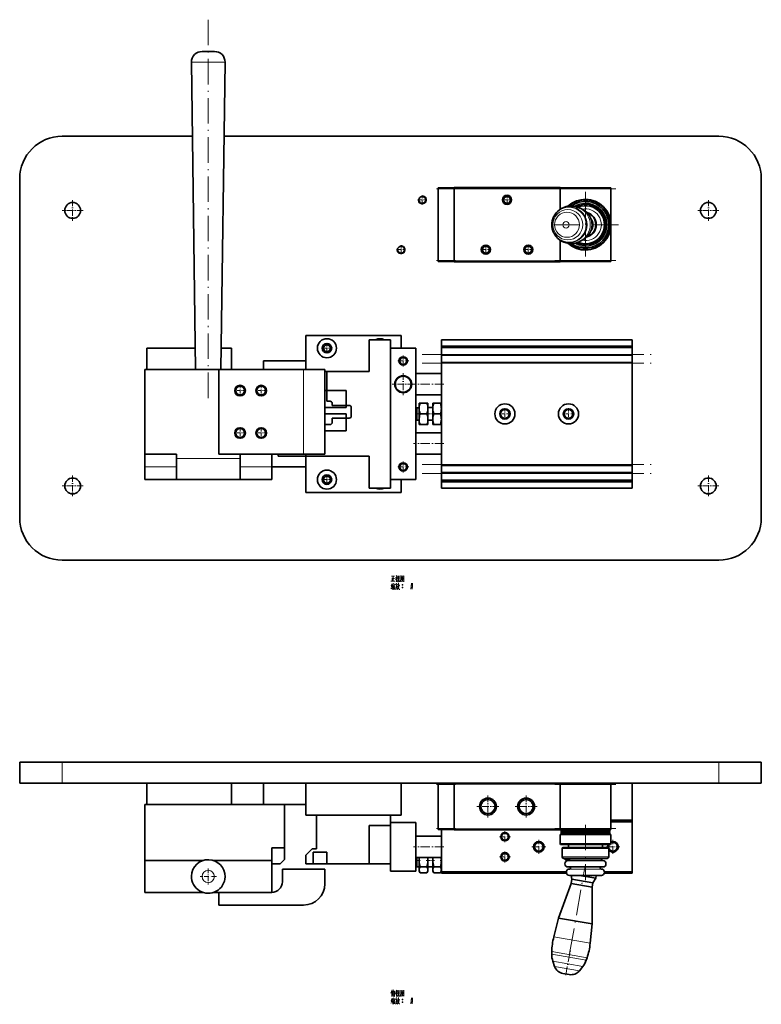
# Model space of a CAD drawing. Extents: x -161 to 1343, y -181 to 611.
# Tile 2 of 8: x 35 to 385, y -181 to 284. Entities that reach past the tile are written whole.
import ezdxf

# ---------------------------------------------------------------- set-up
doc = ezdxf.new("R2010")
doc.units = 0
doc.linetypes.add('DASHDOT', pattern=[18.5, 12, -3, 0.5, -3])

msp = doc.modelspace()

# ---------------------------------------------------------------- linework, layer by layer
at = {"color": 7, "linetype": 'DASHDOT', "lineweight": 13}
for p, q in [((124, 283.5), (124, 103.5)), ((235, 203.75), (295, 203.75)), ((287.6, 203.65), (316.4, 203.65)), ((302, 202.35), (302, 171.15)), ((317.6, 186.75), (286.4, 186.75)), ((235, 169.75), (295, 169.75)), ((287.6, 169.85), (316.4, 169.85)), ((225, 125.6), (333, 125.6)), ((225, 121.4), (333, 121.4)), ((225, 73.6), (333, 73.6)), ((225, 69.4), (333, 69.4)), ((235, -77.24), (295, -77.24)), ((287.6, -77.34), (316.4, -77.34)), ((302, -96.37), (302, -122.41)), ((235, -98.24), (295, -98.24)), ((287.6, -98.04), (316.4, -98.04)), ((294.52, -157.15), (301.82, -115.75))]:
    msp.add_line(p, q, dxfattribs=at)
at = {"color": 7, "lineweight": 35, "ltscale": 0.146156}
msp.add_line((126.93, 268.5), (121.09, 268.5), dxfattribs=at)
at = {"color": 7, "lineweight": 13, "ltscale": 0.396567}
msp.add_line((131.93, 263.43), (116.07, 263.43), dxfattribs=at)
at = {"color": 7, "lineweight": 35}
for p, q in [((118, 118.5), (116.07, 263.43)), ((130, 118.5), (131.93, 263.43)), ((55, 228.5), (116.53, 228.5)), ((131.47, 228.5), (365, 228.5)), ((35, 208.5), (35, 48.5)), ((385, 48.5), (385, 208.5)), ((232.5, 203.65), (232.5, 169.85)), ((290, 204.25), (240, 204.25)), ((240, 203.75), (240, 169.75)), ((314, 204.15), (290, 204.15)), ((290, 169.25), (240, 169.25)), ((314, 169.35), (290, 169.35)), ((215, 134.5), (170, 134.5)), ((210, 62.5), (210, 132.5)), ((210, 62.5), (210, 132.5)), ((234, 132.5), (324, 132.5)), ((95, 128.5), (117.87, 128.5)), ((210, 128.5), (210, 66.5)), ((222, 128.5), (222, 66.5)), ((324, 129.5), (234, 129.5)), ((324, 128.8), (234, 128.8)), ((150, 122.5), (170, 122.5)), ((324, 125.2), (234, 125.2)), ((324, 121.8), (234, 121.8)), ((234, 121.4), (234, 73.6)), ((324, 121.4), (324, 73.6)), ((94, 118.5), (129, 118.5)), ((94, 118.5), (94, 78.5)), ((129, 118.5), (129, 78.5)), ((169, 118.5), (129, 118.5)), ((179, 78.5), (179, 118.5)), ((179, 117.5), (200, 117.5)), ((180, 117.5), (200, 117.5)), ((94, 87.5), (94, 113.5)), ((129, 78.5), (169, 78.5)), ((200, 77.5), (170, 77.5)), ((170, 77.5), (200, 77.5)), ((200, 77.5), (170, 77.5)), ((324, 73.2), (234, 73.2)), ((324, 69.8), (234, 69.8)), ((109, 66.5), (139, 66.5)), ((324, 66.2), (234, 66.2)), ((324, 65.5), (234, 65.5)), ((170, 60.5), (215, 60.5)), ((324, 62.5), (234, 62.5)), ((365, 28.5), (55, 28.5)), ((35, -66.74), (55, -66.74)), ((55, -66.74), (365, -66.74)), ((365, -66.74), (385, -66.74)), ((35, -76.74), (55, -76.74)), ((55, -76.74), (365, -76.74)), ((95, -76.74), (135, -76.74)), ((150, -76.74), (170, -76.74)), ((215, -76.74), (170, -76.74)), ((232.5, -77.34), (232.5, -98.04)), ((290, -76.74), (240, -76.74)), ((240, -77.24), (240, -98.24)), ((290, -76.74), (324, -76.74)), ((314, -76.84), (290, -76.84)), ((290, -77.24), (290, -98.24)), ((314, -77.34), (314, -98.04)), ((365, -76.74), (385, -76.74)), ((94, -113.24), (94, -86.74)), ((94, -86.74), (160, -86.74)), ((95, -86.74), (135, -86.74)), ((150, -86.74), (170, -86.74)), ((160, -107.24), (160, -86.74)), ((215, -91.74), (170, -91.74)), ((222, -95.24), (222, -118.24)), ((324, -94.94), (324, -118.54)), ((234, -98.54), (234, -118.54)), ((290, -98.74), (240, -98.74)), ((314, -98.54), (290, -98.54)), ((290, -100.94), (314, -100.94)), ((290.5, -98.64), (313.5, -98.64)), ((290.5, -99.24), (313.5, -99.24)), ((290.5, -99.44), (313.5, -99.44)), ((290.5, -100.04), (313.5, -100.04)), ((290.5, -100.24), (313.5, -100.24)), ((290.5, -100.84), (313.5, -100.84)), ((290.6, -99.34), (313.4, -99.34)), ((290.6, -100.14), (313.4, -100.14)), ((290, -105.39), (314, -105.39)), ((290.25, -105.64), (313.75, -105.64)), ((291.5, -107.04), (312.5, -107.04)), ((94, -113.24), (121.42, -113.24)), ((94, -113.24), (121.42, -113.24)), ((126.59, -113.24), (154, -113.24)), ((126.59, -113.24), (154, -113.24)), ((170, -114.74), (200, -114.74)), ((180, -114.74), (200, -114.74)), ((291.75, -112.24), (312.25, -112.24)), ((159, -117.24), (179, -117.24)), ((293.01, -118.54), (234, -118.54)), ((293.09, -119.24), (234, -119.24)), ((94, -128.24), (121.42, -128.24)), ((126.58, -128.24), (154, -128.24)), ((154, -128.24), (129, -128.24)), ((169, -134.24), (129, -134.24))]:
    msp.add_line(p, q, dxfattribs=at)
at = {"color": 7, "lineweight": 13, "ltscale": 5.53131e-05}
msp.add_line((131.93, 263.43), (131.93, 263.43), dxfattribs=at)
at = {"color": 7, "linetype": 'DASHDOT', "lineweight": 13, "ltscale": 0.105365}
for p, q in [((225, 200.61), (225, 196.39)), ((265, 200.61), (265, 196.39)), ((227.11, 198.5), (222.89, 198.5)), ((267.11, 198.5), (262.89, 198.5)), ((215, 177.11), (215, 172.89)), ((255, 177.11), (255, 172.89)), ((275, 177.11), (275, 172.89)), ((217.11, 175), (212.89, 175)), ((257.11, 175), (252.89, 175)), ((277.11, 175), (272.89, 175)), ((180, 130.61), (180, 126.39)), ((182.11, 128.5), (177.89, 128.5)), ((182.11, 66.5), (177.89, 66.5)), ((180, 68.61), (180, 64.39))]:
    msp.add_line(p, q, dxfattribs=at)
at = {"color": 7, "linetype": 'DASHDOT', "lineweight": 13, "ltscale": 0.225015}
for p, q in [((240.75, 203.65), (231.75, 203.65)), ((240.75, 169.85), (231.75, 169.85)), ((240.75, -77.34), (231.75, -77.34)), ((240.75, -98.04), (231.75, -98.04))]:
    msp.add_line(p, q, dxfattribs=at)
at = {"color": 7, "lineweight": 35, "ltscale": 0.1875}
for p, q in [((232.5, 204.15), (240, 204.15)), ((232.5, 169.35), (240, 169.35)), ((232.5, -76.84), (240, -76.84)), ((232.5, -98.54), (240, -98.54))]:
    msp.add_line(p, q, dxfattribs=at)
at = {"color": 7, "lineweight": 35, "ltscale": 0.0125}
for p, q in [((232.5, 203.65), (232.5, 204.15)), ((240, 203.75), (240, 204.25)), ((290, 203.75), (290, 204.25)), ((314, 203.65), (314, 204.15)), ((232.5, 169.35), (232.5, 169.85)), ((240, 169.25), (240, 169.75)), ((290, 169.25), (290, 169.75)), ((314, 169.35), (314, 169.85)), ((232.5, -77.34), (232.5, -76.84)), ((240, -77.24), (240, -76.74)), ((290, -77.24), (290, -76.74)), ((314, -77.34), (314, -76.84)), ((232.5, -98.54), (232.5, -98.04)), ((240, -98.74), (240, -98.24)), ((290, -98.74), (290, -98.24)), ((314, -98.54), (314, -98.04))]:
    msp.add_line(p, q, dxfattribs=at)
at = {"color": 7, "lineweight": 13, "ltscale": 0.1875}
for p, q in [((232.5, 203.65), (240, 203.65)), ((232.5, 169.85), (240, 169.85)), ((232.5, -77.34), (240, -77.34)), ((232.5, -98.04), (240, -98.04))]:
    msp.add_line(p, q, dxfattribs=at)
at = {"color": 7, "lineweight": 13}
for p, q in [((290, 203.75), (240, 203.75)), ((314, 203.65), (290, 203.65)), ((290, 169.75), (240, 169.75)), ((314, 169.85), (290, 169.85)), ((324, 125.6), (234, 125.6)), ((324, 121.4), (234, 121.4)), ((169, 78.5), (169, 118.5)), ((109, 76.5), (139, 76.5)), ((324, 73.6), (234, 73.6)), ((324, 69.4), (234, 69.4)), ((290, -77.24), (240, -77.24)), ((314, -77.34), (290, -77.34)), ((290, -98.24), (240, -98.24)), ((314, -98.04), (290, -98.04)), ((291, -107.54), (313, -107.54)), ((291, -111.49), (313, -111.49))]:
    msp.add_line(p, q, dxfattribs=at)
at = {"color": 7, "lineweight": 35, "ltscale": 0.244524}
msp.add_line((290, 203.75), (290, 193.97), dxfattribs=at)
at = {"color": 7, "lineweight": 35, "ltscale": 0.422229}
for p, q in [((314, 203.65), (314, 186.76)), ((314, 186.74), (314, 169.85))]:
    msp.add_line(p, q, dxfattribs=at)
at = {"color": 7, "linetype": 'DASHDOT', "lineweight": 13, "ltscale": 0.24375}
for p, q in [((60, 198.38), (60, 188.62)), ((360, 198.38), (360, 188.62)), ((64.88, 193.5), (55.12, 193.5)), ((364.88, 193.5), (355.12, 193.5)), ((60, 68.37), (60, 58.62)), ((360, 68.37), (360, 58.62)), ((64.88, 63.5), (55.12, 63.5)), ((364.88, 63.5), (355.12, 63.5))]:
    msp.add_line(p, q, dxfattribs=at)
at = {"color": 7, "lineweight": 35, "ltscale": 0.002215}
for p, q in [((286.96, 190.47), (287, 190.55)), ((286.96, 183.03), (287, 182.95))]:
    msp.add_line(p, q, dxfattribs=at)
at = {"color": 7, "lineweight": 35, "ltscale": 0.035733}
msp.add_line((300.76, 193.91), (299.49, 194.55), dxfattribs=at)
at = {"color": 7, "lineweight": 35, "ltscale": 0.244526}
msp.add_line((290, 179.53), (290, 169.75), dxfattribs=at)
at = {"color": 7, "lineweight": 35, "ltscale": 0.035734}
msp.add_line((300.76, 179.59), (299.49, 178.95), dxfattribs=at)
at = {"color": 7, "lineweight": 35, "ltscale": 0.399999}
for p, q in [((170, 118.5), (170, 134.5)), ((170, 72.5), (154, 72.5))]:
    msp.add_line(p, q, dxfattribs=at)
at = {"color": 7, "lineweight": 35, "ltscale": 0.25}
for p, q in [((210, 132.5), (200, 132.5)), ((210, 132.5), (200, 132.5)), ((95, 128.5), (95, 118.5)), ((179, 118.5), (169, 118.5)), ((179, 108.5), (189, 108.5)), ((179, 100.5), (189, 100.5)), ((179, 97.5), (189, 97.5)), ((179, 89.5), (189, 89.5)), ((109, 66.5), (109, 76.5)), ((139, 66.5), (139, 76.5)), ((169, 78.5), (179, 78.5)), ((210, 62.5), (200, 62.5)), ((210, 62.5), (200, 62.5)), ((35, -66.74), (35, -76.74)), ((385, -66.74), (385, -76.74)), ((95, -76.74), (95, -86.74)), ((135, -76.74), (135, -86.74)), ((150, -86.74), (150, -76.74)), ((200, -96.74), (210, -96.74)), ((200, -96.74), (210, -96.74)), ((210, -114.74), (200, -114.74)), ((210, -114.74), (200, -114.74)), ((305.14, -125.75), (295.29, -124.02)), ((305.48, -123.78), (295.63, -122.05))]:
    msp.add_line(p, q, dxfattribs=at)
at = {"color": 7, "lineweight": 35, "ltscale": 0.375}
for p, q in [((200, 117.5), (200, 132.5)), ((200, 117.5), (200, 132.5)), ((109, 78.5), (94, 78.5)), ((154, 78.5), (139, 78.5)), ((200, 77.5), (200, 62.5)), ((200, 77.5), (200, 62.5)), ((94, 66.5), (109, 66.5)), ((139, 66.5), (154, 66.5)), ((170, -91.74), (170, -76.74)), ((215, -91.74), (215, -76.74)), ((94, -128.24), (94, -113.24)), ((154, -128.24), (154, -113.24)), ((294.5, -120.24), (309.5, -120.24))]:
    msp.add_line(p, q, dxfattribs=at)
at = {"color": 7, "lineweight": 35, "ltscale": 0.15}
for p, q in [((215, 128.5), (215, 134.5)), ((94, 72.5), (94, 78.5)), ((109, 72.5), (109, 78.5)), ((154, 72.5), (154, 78.5)), ((94, 66.5), (94, 72.5)), ((109, 66.5), (109, 72.5)), ((154, 66.5), (154, 72.5)), ((154, -107.24), (160, -107.24)), ((154, -113.24), (154, -107.24)), ((94, -123.24), (94, -117.24)), ((159, -123.24), (159, -117.24)), ((129, -128.24), (129, -134.24))]:
    msp.add_line(p, q, dxfattribs=at)
at = {"color": 7, "lineweight": 35, "ltscale": 0.4}
for p, q in [((234, 116.5), (234, 132.5)), ((234, 62.5), (234, 78.5)), ((175, -107.74), (175, -91.74)), ((175, -107.74), (175, -91.74)), ((305.12, -143.12), (289.36, -140.34))]:
    msp.add_line(p, q, dxfattribs=at)
at = {"color": 7, "lineweight": 35, "ltscale": 0.075}
for p, q in [((324, 132.5), (324, 129.5)), ((324, 65.5), (324, 62.5)), ((178, -114.74), (175, -114.74))]:
    msp.add_line(p, q, dxfattribs=at)
at = {"color": 7, "lineweight": 35, "ltscale": 0.121666}
msp.add_line((130.13, 128.5), (135, 128.5), dxfattribs=at)
at = {"color": 7, "lineweight": 35, "ltscale": 0.249999}
for p, q in [((135, 118.5), (135, 128.5)), ((324, -94.24), (314, -94.24)), ((314, -94.24), (324, -94.24)), ((324, -94.94), (314, -94.94))]:
    msp.add_line(p, q, dxfattribs=at)
at = {"color": 7, "lineweight": 35, "ltscale": 0.3}
for p, q in [((222, 128.5), (210, 128.5)), ((222, 116.5), (234, 116.5)), ((234, 106.5), (222, 106.5)), ((222, 88.5), (234, 88.5)), ((234, 78.5), (222, 78.5)), ((222, 66.5), (210, 66.5)), ((222, -95.24), (210, -95.24)), ((234, -101.74), (222, -101.74)), ((234, -111.74), (222, -111.74)), ((222, -118.24), (210, -118.24))]:
    msp.add_line(p, q, dxfattribs=at)
at = {"color": 7, "lineweight": 35, "ltscale": 0.0175}
for p, q in [((234, 129.5), (234, 128.8)), ((324, 129.5), (324, 128.8)), ((234, 66.2), (234, 65.5)), ((324, 66.2), (324, 65.5)), ((324, -94.24), (324, -94.94)), ((234, -118.54), (234, -119.24)), ((324, -118.54), (324, -119.24))]:
    msp.add_line(p, q, dxfattribs=at)
at = {"color": 7, "lineweight": 35, "ltscale": 0.08}
for p, q in [((234, 128.8), (234, 125.6)), ((324, 128.8), (324, 125.6)), ((234, 69.4), (234, 66.2)), ((324, 69.4), (324, 66.2))]:
    msp.add_line(p, q, dxfattribs=at)
at = {"color": 7, "lineweight": 35, "ltscale": 0.01}
for p, q in [((234, 125.2), (234, 125.6)), ((324, 125.2), (324, 125.6)), ((234, 121.4), (234, 121.8)), ((324, 121.4), (324, 121.8)), ((234, 73.2), (234, 73.6)), ((234, 69.4), (234, 69.8)), ((324, 73.2), (324, 73.6)), ((324, 69.4), (324, 69.8))]:
    msp.add_line(p, q, dxfattribs=at)
at = {"color": 7, "lineweight": 35, "ltscale": 0.099999}
msp.add_line((150, 118.5), (150, 122.5), dxfattribs=at)
at = {"color": 7, "linetype": 'DASHDOT', "lineweight": 13, "ltscale": 0.13}
for p, q in [((218.6, 122.5), (213.4, 122.5)), ((216, 125.1), (216, 119.9)), ((216, 75.1), (216, 69.9)), ((218.6, 72.5), (213.4, 72.5)), ((266.6, -101.99), (261.4, -101.99)), ((264, -99.39), (264, -104.59)), ((266.6, -111.49), (261.4, -111.49)), ((264, -108.89), (264, -114.09))]:
    msp.add_line(p, q, dxfattribs=at)
at = {"color": 7, "lineweight": 35, "ltscale": 0.085}
for p, q in [((234, 125.2), (234, 121.8)), ((324, 125.2), (324, 121.8)), ((234, 73.2), (234, 69.8)), ((324, 73.2), (324, 69.8))]:
    msp.add_line(p, q, dxfattribs=at)
at = {"color": 7, "lineweight": 35, "ltscale": 0.125}
for p, q in [((94, 118.5), (94, 113.5)), ((223.5, 95), (223.5, 100)), ((227.67, 95), (227.67, 100)), ((230, 95), (230, 100)), ((210, -91.74), (210, -96.74)), ((210, -91.74), (210, -96.74))]:
    msp.add_line(p, q, dxfattribs=at)
at = {"color": 7, "lineweight": 35, "ltscale": 0.35}
msp.add_line((180, 103.5), (180, 117.5), dxfattribs=at)
at = {"color": 7, "linetype": 'DASHDOT', "lineweight": 13, "ltscale": 0.26}
for p, q in [((216, 116.7), (216, 106.3)), ((221.2, 111.5), (210.8, 111.5)), ((256, -82.54), (256, -92.94)), ((274, -82.54), (274, -92.94)), ((279.2, -87.74), (268.8, -87.74))]:
    msp.add_line(p, q, dxfattribs=at)
at = {"color": 7, "linetype": 'DASHDOT', "lineweight": 13, "ltscale": 0.360015}
for p, q in [((235.2, 111.5), (220.8, 111.5)), ((235.2, 83.5), (220.8, 83.5)), ((235.2, -106.74), (220.8, -106.74))]:
    msp.add_line(p, q, dxfattribs=at)
at = {"color": 7, "linetype": 'DASHDOT', "lineweight": 13, "ltscale": 0.134355}
for p, q in [((141.69, 108.5), (136.31, 108.5)), ((139, 111.19), (139, 105.81)), ((151.69, 108.5), (146.31, 108.5)), ((149, 111.19), (149, 105.81)), ((264, 100.19), (264, 94.81)), ((294, 100.19), (294, 94.81)), ((266.69, 97.5), (261.31, 97.5)), ((141.69, 88.5), (136.31, 88.5)), ((139, 91.19), (139, 85.81)), ((151.69, 88.5), (146.31, 88.5)), ((149, 91.19), (149, 85.81))]:
    msp.add_line(p, q, dxfattribs=at)
at = {"color": 7, "lineweight": 35, "ltscale": 0.2}
for p, q in [((189, 108.5), (189, 100.5)), ((182.5, 101.5), (190.5, 101.5)), ((190.5, 95.5), (182.5, 95.5)), ((189, 97.5), (189, 89.5))]:
    msp.add_line(p, q, dxfattribs=at)
at = {"color": 7, "lineweight": 35, "ltscale": 0.0375}
for p, q in [((180, 103.5), (181.5, 103.5)), ((210, -95.24), (210, -96.74)), ((222.5, -113.24), (222.5, -111.74)), ((223.5, -113.24), (223.5, -111.74)), ((227.67, -113.24), (227.67, -111.74)), ((230, -113.24), (230, -111.74))]:
    msp.add_line(p, q, dxfattribs=at)
at = {"color": 7, "lineweight": 35, "ltscale": 0.025}
for p, q in [((182.5, 101.5), (182.5, 102.5)), ((222.5, 100.37), (223.5, 100.37)), ((223.5, 94.63), (222.5, 94.63)), ((157, 78.5), (157, 77.5)), ((170, 78.5), (170, 77.5)), ((170, 78.5), (170, 77.5)), ((174, -114.74), (175, -114.74)), ((178, -114.74), (179, -114.74)), ((179, -114.74), (180, -114.74)), ((223.5, -116.11), (222.5, -116.11))]:
    msp.add_line(p, q, dxfattribs=at)
at = {"color": 7, "lineweight": 35, "ltscale": 0.0625}
for p, q in [((223.5, 100), (223.5, 102.5)), ((227.67, 100), (227.67, 102.5)), ((230, 100), (230, 102.5)), ((223.5, 92.5), (223.5, 95)), ((227.67, 92.5), (227.67, 95)), ((230, 92.5), (230, 95)), ((179, 92.5), (181.5, 92.5))]:
    msp.add_line(p, q, dxfattribs=at)
at = {"color": 7, "lineweight": 35, "ltscale": 0.011164}
for p, q in [((223.5, 102.5), (223.95, 102.5)), ((227.67, 102.5), (227.22, 102.5)), ((230, 102.5), (230.45, 102.5)), ((234, 102.5), (233.55, 102.5)), ((223.5, 92.5), (223.95, 92.5)), ((227.67, 92.5), (227.22, 92.5)), ((230, 92.5), (230.45, 92.5)), ((234, 92.5), (233.55, 92.5))]:
    msp.add_line(p, q, dxfattribs=at)
at = {"color": 7, "lineweight": 35, "ltscale": 0.081921}
for p, q in [((223.95, 102.5), (227.22, 102.5)), ((223.95, 97.5), (227.22, 97.5)), ((223.95, 92.5), (227.22, 92.5)), ((223.95, -116.13), (227.22, -116.13)), ((223.95, -119.01), (227.22, -119.01))]:
    msp.add_line(p, q, dxfattribs=at)
at = {"color": 7, "lineweight": 35, "ltscale": 0.077671}
for p, q in [((230.45, 102.5), (233.55, 102.5)), ((230.45, 97.5), (233.55, 97.5)), ((230.45, 92.5), (233.55, 92.5)), ((230.45, -116.13), (233.55, -116.13)), ((230.45, -119.01), (233.55, -119.01))]:
    msp.add_line(p, q, dxfattribs=at)
at = {"color": 7, "lineweight": 35, "ltscale": 0.1}
for p, q in [((234, 102.5), (234, 106.5)), ((191.5, 96.5), (191.5, 100.5)), ((234, 88.5), (234, 92.5)), ((170, -110.74), (170, -114.74)), ((170, -110.74), (170, -114.74)), ((94, -117.24), (94, -113.24)), ((154, -114.74), (158, -114.74)), ((170, -114.74), (174, -114.74))]:
    msp.add_line(p, q, dxfattribs=at)
at = {"color": 7, "lineweight": 35, "ltscale": 0.017678}
for p, q in [((222.5, 100.37), (222, 99.87)), ((222, 95.13), (222.5, 94.63)), ((222, -115.61), (222.5, -116.11))]:
    msp.add_line(p, q, dxfattribs=at)
at = {"color": 7, "lineweight": 35, "ltscale": 0.071651}
for p, q in [((222.5, 97.5), (222.5, 100.37)), ((222.5, 94.63), (222.5, 97.5)), ((222.5, -116.11), (222.5, -113.24))]:
    msp.add_line(p, q, dxfattribs=at)
at = {"color": 7, "lineweight": 35, "ltscale": 0.05825}
for p, q in [((227.67, 100.5), (230, 100.5)), ((230, 94.5), (227.67, 94.5)), ((230, -116.24), (227.67, -116.24))]:
    msp.add_line(p, q, dxfattribs=at)
at = {"color": 7, "lineweight": 35, "ltscale": 0.05}
for p, q in [((182.5, 93.5), (182.5, 95.5)), ((109, 76.5), (109, 78.5)), ((139, 76.5), (139, 78.5)), ((173, -107.74), (175, -107.74)), ((173, -107.74), (175, -107.74)), ((295.63, -122.05), (295.29, -124.02)), ((305.14, -125.75), (305.48, -123.78))]:
    msp.add_line(p, q, dxfattribs=at)
at = {"color": 7, "linetype": 'DASHDOT', "lineweight": 13, "ltscale": 0.058547}
msp.add_line((221.8, 97.5), (224.15, 97.5), dxfattribs=at)
at = {"color": 7, "linetype": 'DASHDOT', "lineweight": 13, "ltscale": 0.09671}
for p, q in [((230.77, 97.5), (226.9, 97.5)), ((230.77, -113.24), (226.9, -113.24))]:
    msp.add_line(p, q, dxfattribs=at)
at = {"color": 7, "linetype": 'DASHDOT', "lineweight": 13, "ltscale": 0.01676}
msp.add_line((234.16, 97.5), (233.49, 97.5), dxfattribs=at)
at = {"color": 7, "linetype": 'DASHDOT', "lineweight": 13, "ltscale": 0.134354}
msp.add_line((296.69, 97.5), (291.31, 97.5), dxfattribs=at)
at = {"color": 7, "lineweight": 35, "ltscale": 0.225}
msp.add_line((94, 87.5), (94, 78.5), dxfattribs=at)
at = {"color": 7, "lineweight": 35, "ltscale": 0.325}
msp.add_line((157, 77.5), (170, 77.5), dxfattribs=at)
at = {"color": 7, "lineweight": 35, "ltscale": 0.025001}
msp.add_line((170, 78.5), (170, 77.5), dxfattribs=at)
at = {"color": 7, "lineweight": 35, "ltscale": 0.425}
msp.add_line((170, 77.5), (170, 60.5), dxfattribs=at)
at = {"color": 7, "lineweight": 13, "ltscale": 0.375}
for p, q in [((109, 72.5), (94, 72.5)), ((154, 72.5), (139, 72.5)), ((294.5, -117.24), (309.5, -117.24))]:
    msp.add_line(p, q, dxfattribs=at)
at = {"color": 7, "lineweight": 35, "ltscale": 0.034707}
msp.add_line((139, 66.5), (139, 67.89), dxfattribs=at)
at = {"color": 7, "lineweight": 35, "ltscale": 0.150001}
for p, q in [((215, 66.5), (215, 60.5)), ((234, -76.74), (240, -76.74))]:
    msp.add_line(p, q, dxfattribs=at)
at = {"color": 7, "lineweight": 13, "ltscale": 0.25}
for p, q in [((55, -66.74), (55, -76.74)), ((365, -66.74), (365, -76.74))]:
    msp.add_line(p, q, dxfattribs=at)
at = {"color": 7, "lineweight": 35, "ltscale": 0.002499}
msp.add_line((234, -76.74), (234, -76.84), dxfattribs=at)
at = {"color": 7, "lineweight": 35, "ltscale": 0.4375}
msp.add_line((324, -76.74), (324, -94.24), dxfattribs=at)
at = {"color": 7, "linetype": 'DASHDOT', "lineweight": 13, "ltscale": 0.259999}
msp.add_line((261.2, -87.74), (250.8, -87.74), dxfattribs=at)
at = {"color": 7, "lineweight": 35, "ltscale": 0.45}
for p, q in [((200, -96.74), (200, -114.74)), ((200, -96.74), (200, -114.74)), ((210, -114.74), (210, -96.74)), ((210, -114.74), (210, -96.74))]:
    msp.add_line(p, q, dxfattribs=at)
at = {"color": 7, "lineweight": 35, "ltscale": 0.11125}
for p, q in [((290, -100.94), (290, -105.39)), ((314, -105.39), (314, -100.94))]:
    msp.add_line(p, q, dxfattribs=at)
at = {"color": 7, "lineweight": 35, "ltscale": 0.003535}
for p, q in [((290.5, -98.64), (290.6, -98.54)), ((290.6, -99.34), (290.5, -99.24)), ((290.5, -99.44), (290.6, -99.34)), ((290.6, -100.14), (290.5, -100.04)), ((290.5, -100.24), (290.6, -100.14)), ((290.6, -100.94), (290.5, -100.84))]:
    msp.add_line(p, q, dxfattribs=at)
at = {"color": 7, "lineweight": 35, "ltscale": 0.015}
for p, q in [((290.5, -98.64), (290.5, -99.24)), ((290.5, -99.44), (290.5, -100.04)), ((290.5, -100.24), (290.5, -100.84)), ((313.5, -99.24), (313.5, -98.64)), ((313.5, -100.04), (313.5, -99.44)), ((313.5, -100.84), (313.5, -100.24))]:
    msp.add_line(p, q, dxfattribs=at)
at = {"color": 7, "lineweight": 35, "ltscale": 0.003536}
for p, q in [((313.4, -98.54), (313.5, -98.64)), ((313.5, -99.24), (313.4, -99.34)), ((313.4, -99.34), (313.5, -99.44)), ((313.5, -100.04), (313.4, -100.14)), ((313.4, -100.14), (313.5, -100.24)), ((313.5, -100.84), (313.4, -100.94))]:
    msp.add_line(p, q, dxfattribs=at)
at = {"color": 7, "linetype": 'DASHDOT', "lineweight": 13, "ltscale": 0.1625}
for p, q in [((283.25, -106.74), (276.75, -106.74)), ((280, -103.49), (280, -109.99)), ((318.25, -106.74), (311.75, -106.74)), ((315, -103.49), (315, -109.99))]:
    msp.add_line(p, q, dxfattribs=at)
at = {"color": 7, "lineweight": 35, "ltscale": 0.008839}
for p, q in [((290.25, -105.64), (290, -105.39)), ((314, -105.39), (313.75, -105.64))]:
    msp.add_line(p, q, dxfattribs=at)
at = {"color": 7, "lineweight": 35, "ltscale": 0.035}
for p, q in [((294, -105.64), (294, -107.04)), ((310, -107.04), (310, -105.64))]:
    msp.add_line(p, q, dxfattribs=at)
at = {"color": 7, "lineweight": 35, "ltscale": 0.1375}
for p, q in [((160, -112.74), (160, -107.24)), ((173.5, -114.74), (173.5, -109.24)), ((180, -114.74), (180, -109.24))]:
    msp.add_line(p, q, dxfattribs=at)
at = {"color": 7, "lineweight": 35, "ltscale": 0.106066}
msp.add_line((170, -110.74), (173, -107.74), dxfattribs=at)
msp.add_line((170, -110.74), (173, -107.74), dxfattribs=at)
at = {"color": 7, "lineweight": 35, "ltscale": 0.1625}
msp.add_line((173.5, -109.24), (180, -109.24), dxfattribs=at)
at = {"color": 7, "lineweight": 35, "ltscale": 0.09875}
for p, q in [((291, -107.54), (291, -111.49)), ((313, -111.49), (313, -107.54))]:
    msp.add_line(p, q, dxfattribs=at)
at = {"color": 7, "lineweight": 35, "ltscale": 0.070711}
msp.add_line((158, -114.74), (160, -112.74), dxfattribs=at)
at = {"color": 7, "lineweight": 35, "ltscale": 0.0875}
for p, q in [((170, -114.74), (173.5, -114.74)), ((210, -114.74), (210, -118.24))]:
    msp.add_line(p, q, dxfattribs=at)
at = {"color": 7, "linetype": 'DASHDOT', "lineweight": 13, "ltscale": 0.058397}
msp.add_line((221.81, -113.24), (224.14, -113.24), dxfattribs=at)
at = {"color": 7, "lineweight": 35, "ltscale": 0.108253}
for p, q in [((223.5, -117.57), (223.5, -113.24)), ((227.67, -117.57), (227.67, -113.24)), ((230, -117.57), (230, -113.24))]:
    msp.add_line(p, q, dxfattribs=at)
at = {"color": 7, "linetype": 'DASHDOT', "lineweight": 13, "ltscale": 0.013997}
msp.add_line((234.07, -113.24), (233.51, -113.24), dxfattribs=at)
at = {"color": 7, "lineweight": 35, "ltscale": 0.41}
for p, q in [((293.8, -113.24), (310.2, -113.24)), ((293.8, -116.24), (310.2, -116.24))]:
    msp.add_line(p, q, dxfattribs=at)
at = {"color": 7, "linetype": 'DASHDOT', "lineweight": 13, "ltscale": 0.190638}
for p, q in [((127.81, -120.74), (120.19, -120.74)), ((124, -116.93), (124, -124.55))]:
    msp.add_line(p, q, dxfattribs=at)
at = {"color": 7, "lineweight": 35, "ltscale": 0.175}
msp.add_line((179, -117.24), (179, -124.24), dxfattribs=at)
at = {"color": 7, "lineweight": 35, "ltscale": 0.016747}
for p, q in [((223.5, -118.24), (223.5, -117.57)), ((227.67, -118.24), (227.67, -117.57)), ((230, -118.24), (230, -117.57))]:
    msp.add_line(p, q, dxfattribs=at)
at = {"color": 7, "lineweight": 35, "ltscale": 0.022329}
for p, q in [((223.5, -118.24), (223.95, -119.01)), ((227.67, -118.24), (227.22, -119.01)), ((230, -118.24), (230.45, -119.01)), ((234, -118.24), (233.55, -119.01))]:
    msp.add_line(p, q, dxfattribs=at)
at = {"color": 7, "lineweight": 35, "ltscale": 0.046314}
msp.add_line((295.63, -122.05), (295.23, -120.24), dxfattribs=at)
at = {"color": 7, "lineweight": 35, "ltscale": 0.194993}
msp.add_line((306.88, -121.59), (299.2, -120.24), dxfattribs=at)
at = {"color": 7, "lineweight": 35, "ltscale": 0.034382}
msp.add_line((306.88, -121.59), (307.12, -120.24), dxfattribs=at)
at = {"color": 7, "lineweight": 35, "ltscale": 0.327145}
msp.add_line((324, -119.24), (310.91, -119.24), dxfattribs=at)
at = {"color": 7, "lineweight": 35, "ltscale": 0.325334}
msp.add_line((324, -118.54), (310.99, -118.54), dxfattribs=at)
at = {"color": 7, "lineweight": 35, "ltscale": 0.434029}
for p, q in [((289.36, -140.34), (295.29, -124.02)), ((305.14, -125.75), (305.12, -143.12))]:
    msp.add_line(p, q, dxfattribs=at)
at = {"color": 7, "lineweight": 35, "ltscale": 0.065}
msp.add_line((306.88, -121.59), (305.48, -123.78), dxfattribs=at)
at = {"color": 7, "lineweight": 35, "ltscale": 0.230035}
for p, q in [((287.06, -149.24), (289.36, -140.34)), ((305.12, -143.12), (304.24, -152.27))]:
    msp.add_line(p, q, dxfattribs=at)
at = {"color": 7, "lineweight": 13, "ltscale": 0.436115}
msp.add_line((304.24, -152.27), (287.06, -149.24), dxfattribs=at)
at = {"color": 7, "lineweight": 35, "ltscale": 0.028372}
for p, q in [((286.09, -157.34), (286.11, -156.21)), ((302.75, -159.14), (302.38, -160.22))]:
    msp.add_line(p, q, dxfattribs=at)
at = {"color": 7, "lineweight": 13, "ltscale": 0.413654}
msp.add_line((302.38, -160.22), (286.09, -157.34), dxfattribs=at)
at = {"color": 7, "lineweight": 13, "ltscale": 0.422481}
msp.add_line((302.75, -159.14), (286.11, -156.21), dxfattribs=at)
at = {"color": 7, "linetype": 'DASHDOT', "lineweight": 13, "ltscale": 0.346061}
msp.add_line((292.73, -167.32), (295.13, -153.69), dxfattribs=at)
at = {"color": 7, "lineweight": 13, "ltscale": 0.357631}
msp.add_line((300.71, -163.24), (286.62, -160.76), dxfattribs=at)
at = {"color": 7, "lineweight": 35, "ltscale": 0.063548}
for p, q in [((287.44, -163.16), (286.62, -160.76)), ((300.71, -163.24), (299.12, -165.22))]:
    msp.add_line(p, q, dxfattribs=at)
at = {"color": 7, "lineweight": 13, "ltscale": 0.29628}
msp.add_line((299.12, -165.22), (287.44, -163.16), dxfattribs=at)
at = {"color": 7, "lineweight": 35, "ltscale": 0.077335}
msp.add_line((294.35, -167.01), (291.31, -166.47), dxfattribs=at)
at = {"color": 7, "lineweight": 35}
for points in [[(287.01, 190.57), (287.54, 191.49), (288.19, 192.35), (289, 193.18), (289.82, 193.85), (290.75, 194.43), (291.83, 194.93), (292.98, 195.29), (293.99, 195.48), (295.05, 195.56), (296.07, 195.53), (297.1, 195.38), (298.27, 195.06), (299.34, 194.63), (299.48, 194.55)], [(287.01, 182.92), (287.54, 182.01), (288.19, 181.15), (289, 180.32), (289.82, 179.65), (290.75, 179.07), (291.83, 178.57), (292.98, 178.21), (293.99, 178.02), (295.05, 177.94), (296.07, 177.97), (297.1, 178.12), (298.27, 178.44), (299.34, 178.87), (299.48, 178.95)], [(223.95, 102.5), (223.69, 101.58), (223.54, 100.76), (223.5, 100)], [(227.67, 100), (227.65, 100.57), (227.57, 101.16), (227.43, 101.79), (227.22, 102.5)], [(230.45, 102.5), (230.19, 101.58), (230.04, 100.76), (230, 100)], [(234, 100), (233.98, 100.51), (233.92, 101.01), (233.77, 101.76), (233.55, 102.5)], [(223.5, 100), (223.54, 99.31), (223.65, 98.59), (223.95, 97.5)], [(227.22, 97.5), (227.48, 98.42), (227.63, 99.24), (227.67, 100)], [(230, 100), (230.04, 99.31), (230.15, 98.59), (230.45, 97.5)], [(233.55, 97.5), (233.75, 98.15), (233.89, 98.8), (233.97, 99.4), (234, 100)], [(223.95, 97.5), (223.75, 96.85), (223.61, 96.2), (223.53, 95.6), (223.5, 95)], [(223.5, 95), (223.52, 94.49), (223.58, 93.99), (223.73, 93.24), (223.95, 92.5)], [(227.67, 95), (227.65, 95.51), (227.59, 96.01), (227.44, 96.76), (227.22, 97.5)], [(227.22, 92.5), (227.42, 93.15), (227.56, 93.8), (227.64, 94.4), (227.67, 95)], [(230.45, 97.5), (230.19, 96.58), (230.04, 95.76), (230, 95)], [(230, 95), (230.02, 94.43), (230.1, 93.84), (230.24, 93.21), (230.45, 92.5)], [(234, 95), (233.98, 95.51), (233.92, 96.01), (233.77, 96.76), (233.55, 97.5)], [(233.55, 92.5), (233.81, 93.42), (233.96, 94.24), (234, 95)], [(223.5, -113.24), (223.52, -113.83), (223.58, -114.41), (223.8, -115.56), (223.95, -116.13)], [(223.95, -116.13), (223.69, -116.66), (223.54, -117.13), (223.5, -117.57)], [(227.67, -113.24), (227.65, -113.83), (227.59, -114.41), (227.37, -115.56), (227.22, -116.13)], [(227.67, -117.57), (227.63, -117.13), (227.48, -116.66), (227.22, -116.13)], [(230, -113.24), (230.02, -113.83), (230.08, -114.41), (230.3, -115.56), (230.45, -116.13)], [(230.45, -116.13), (230.19, -116.66), (230.04, -117.13), (230, -117.57)], [(234, -113.24), (233.98, -113.83), (233.92, -114.41), (233.7, -115.56), (233.55, -116.13)], [(234, -117.57), (233.98, -117.28), (233.92, -116.98), (233.77, -116.55), (233.55, -116.13)], [(223.5, -117.57), (223.54, -117.97), (223.65, -118.38), (223.95, -119.01)], [(227.22, -119.01), (227.48, -118.48), (227.63, -118.01), (227.67, -117.57)], [(230, -117.57), (230.04, -117.97), (230.15, -118.38), (230.45, -119.01)], [(233.55, -119.01), (233.75, -118.62), (233.9, -118.23), (233.97, -117.9), (234, -117.57)]]:
    msp.add_lwpolyline(points, dxfattribs=at)
at = {"color": 7, "lineweight": 13}
for points in [[(210.18, 18.52), (212.13, 18.63)], [(210.46, 20.94), (211.96, 21.01)], [(210.74, 20.13), (210.74, 18.56)], [(211.23, 20.94), (211.23, 19.78), (211.23, 18.59)], [(211.23, 19.82), (211.85, 19.89)], [(213.04, 20.55), (212.87, 20.06), (212.38, 19.33)], [(212.41, 20.34), (212.98, 20.41)], [(212.7, 21.22), (212.98, 20.8)], [(212.87, 20.06), (212.87, 18.28)], [(212.87, 19.89), (213.18, 19.57)], [(213.26, 18.56), (213.5, 18.91)], [(213.46, 21.18), (213.46, 19.5)], [(214.13, 21.01), (213.46, 20.94)], [(213.68, 19.54), (213.5, 18.91)], [(213.78, 20.59), (213.68, 19.54)], [(213.82, 18.56), (213.82, 19.64)], [(214.06, 19.43), (214.13, 21.11)], [(214.38, 19.08), (214.38, 18.45)], [(214.9, 21.22), (214.9, 19.75), (214.9, 18.24)], [(214.9, 21.18), (214.9, 19.78), (214.9, 18.38)], [(216.37, 21.04), (214.9, 20.9)], [(214.9, 18.49), (216.26, 18.59)], [(214.97, 19.29), (215.46, 19.71)], [(215.67, 20.76), (215.11, 19.96)], [(215.43, 20.2), (216.12, 19.47)], [(215.43, 19.12), (215.77, 18.73)], [(215.46, 20.41), (215.91, 20.48)], [(215.46, 19.71), (215.67, 19.99)], [(215.53, 19.5), (215.77, 19.22)], [(215.67, 19.99), (216.02, 20.62)], [(216.12, 19.47), (216.3, 19.5)], [(216.34, 18.31), (216.34, 18.42), (216.26, 18.59)], [(216.34, 18.42), (216.34, 19.78), (216.37, 21.18)], [(210.21, 15.02), (210.91, 15.41)], [(210.66, 16.46), (210.24, 16.32)], [(210.74, 17.47), (210.28, 16.39)], [(210.32, 15.69), (210.84, 15.86)], [(210.8, 16.7), (210.35, 15.69)], [(211.12, 16.18), (210.8, 15.69)], [(211.05, 17.16), (210.95, 16.6)], [(211.05, 17.02), (212.1, 17.16)], [(211.29, 16.74), (211.12, 16.18)], [(211.15, 16.25), (211.15, 14.53)], [(211.37, 16.46), (212.07, 16.56)], [(211.43, 17.65), (211.61, 17.26)], [(211.43, 16.04), (211.47, 14.64)], [(211.43, 15.93), (211.96, 16)], [(211.47, 15.37), (211.85, 15.44)], [(211.93, 14.88), (211.51, 14.81)], [(211.68, 16.49), (211.61, 15.93)], [(211.99, 16.11), (211.93, 14.71)], [(212.13, 17.26), (211.99, 16.81)], [(212.9, 16.88), (212.8, 15.97), (212.7, 15.55), (212.38, 14.67)], [(212.41, 16.81), (213.46, 16.95)], [(213.22, 16.39), (213.12, 15.55), (212.98, 14.71), (212.76, 14.99)], [(212.84, 16.21), (213.22, 16.28)], [(212.9, 17.72), (213.01, 17.16)], [(212.98, 18.28), (213.26, 18.56)], [(213.6, 15.13), (213.22, 14.6)], [(213.6, 16.39), (213.43, 15.83)], [(213.54, 16.14), (214.1, 14.71)], [(213.74, 17.02), (213.6, 16.39)], [(213.88, 15.76), (213.6, 15.13)], [(213.68, 16.63), (214.38, 16.77)], [(213.82, 17.75), (213.74, 17.02)], [(213.96, 18.45), (213.82, 18.56)], [(214.1, 16.7), (213.88, 15.76)], [(214.38, 18.45), (213.96, 18.45)], [(214.1, 14.71), (214.41, 14.71)], [(215.43, 16.84), (215.81, 16.84)], [(215.43, 15.58), (215.81, 15.58)], [(215.46, 16.95), (215.77, 16.95)], [(215.46, 16.7), (215.77, 16.7)], [(215.46, 15.69), (215.77, 15.69)], [(215.46, 15.44), (215.77, 15.44)], [(219.87, 17.58), (219.76, 16.18), (219.66, 14.78)], [(219.87, 16.84), (220.26, 16.84)], [(219.87, 15.58), (220.26, 15.58)], [(219.9, 16.95), (220.22, 16.95)], [(219.9, 16.7), (220.22, 16.7)], [(219.9, 15.69), (220.22, 15.69)], [(219.9, 15.44), (220.22, 15.44)], [(220.46, 17.58), (220.36, 16.18), (220.26, 14.78)], [(210.8, -174.26), (210.1, -175.87)], [(210.56, -174.92), (210.56, -176.15), (210.56, -177.41)], [(210.95, -176.04), (210.84, -176.67)], [(210.98, -174.75), (210.95, -176.04)], [(210.98, -174.99), (212.1, -174.82)], [(211.26, -175.62), (211.01, -176.08)], [(211.37, -175.1), (211.26, -175.62)], [(211.26, -175.62), (211.26, -177.37)], [(211.37, -174.29), (211.57, -174.78)], [(211.37, -175.8), (212.17, -175.66)], [(211.43, -176.04), (211.57, -176.46)], [(211.82, -174.99), (211.82, -176.18), (211.82, -177.41)], [(213.04, -175.03), (212.87, -175.52), (212.38, -176.25)], [(212.41, -175.24), (212.98, -175.17)], [(212.7, -174.36), (212.98, -174.78)], [(212.87, -175.52), (212.87, -177.3)], [(212.87, -175.69), (213.18, -176.01)], [(213.46, -174.4), (213.46, -176.08)], [(214.13, -174.57), (213.46, -174.64)], [(213.68, -176.04), (213.5, -176.67)], [(213.78, -174.99), (213.68, -176.04)], [(213.82, -177.02), (213.82, -175.94)], [(214.06, -176.15), (214.13, -174.47)], [(214.38, -176.5), (214.38, -177.13)], [(214.9, -174.36), (214.9, -175.83), (214.9, -177.34)], [(214.9, -174.4), (214.9, -175.8), (214.9, -177.2)], [(216.37, -174.54), (214.9, -174.68)], [(214.97, -176.29), (215.46, -175.87)], [(215.67, -174.82), (215.11, -175.62)], [(215.43, -175.38), (216.12, -176.11)], [(215.43, -176.46), (215.77, -176.85)], [(215.46, -175.17), (215.91, -175.1)], [(215.46, -175.87), (215.67, -175.59)], [(215.53, -176.08), (215.77, -176.36)], [(215.67, -175.59), (216.02, -174.96)], [(216.12, -176.11), (216.3, -176.08)], [(216.34, -177.16), (216.34, -175.8), (216.37, -174.4)], [(210.21, -180.56), (210.91, -180.17)], [(210.66, -179.12), (210.24, -179.26)], [(210.74, -178.11), (210.28, -179.19)], [(210.32, -179.89), (210.84, -179.72)], [(210.8, -178.88), (210.35, -179.89)], [(210.84, -176.67), (210.66, -177.3)], [(211.12, -179.4), (210.8, -179.89)], [(211.05, -178.42), (210.95, -178.98)], [(211.05, -178.56), (212.1, -178.42)], [(211.29, -178.84), (211.12, -179.4)], [(211.15, -179.33), (211.15, -181.05)], [(211.37, -179.12), (212.07, -179.02)], [(211.43, -177.93), (211.61, -178.32)], [(211.43, -179.54), (211.47, -180.94)], [(211.43, -179.65), (211.96, -179.58)], [(211.47, -180.21), (211.85, -180.14)], [(211.93, -180.7), (211.51, -180.77)], [(211.82, -177.41), (211.54, -176.95)], [(211.68, -179.09), (211.61, -179.65)], [(211.99, -179.47), (211.93, -180.87)], [(212.13, -178.32), (211.99, -178.77)], [(212.9, -178.7), (212.8, -179.61), (212.7, -180.03), (212.38, -180.91)], [(212.41, -178.77), (213.46, -178.63)], [(213.22, -179.19), (213.12, -180.03), (212.98, -180.87), (212.76, -180.59)], [(212.84, -179.37), (213.22, -179.3)], [(212.9, -177.86), (213.01, -178.42)], [(212.98, -177.3), (213.26, -177.02)], [(213.6, -180.45), (213.22, -180.98)], [(213.26, -177.02), (213.5, -176.67)], [(213.6, -179.19), (213.43, -179.75)], [(213.54, -179.44), (214.1, -180.87)], [(213.74, -178.56), (213.6, -179.19)], [(213.88, -179.82), (213.6, -180.45)], [(213.68, -178.95), (214.38, -178.81)], [(213.82, -177.83), (213.74, -178.56)], [(213.96, -177.13), (213.82, -177.02)], [(214.1, -178.88), (213.88, -179.82)], [(214.38, -177.13), (213.96, -177.13)], [(214.1, -180.87), (214.41, -180.87)], [(214.9, -177.09), (216.26, -176.99)], [(215.43, -178.74), (215.81, -178.74)], [(215.43, -180), (215.81, -180)], [(215.46, -178.63), (215.77, -178.63)], [(215.46, -178.88), (215.77, -178.88)], [(215.46, -179.89), (215.77, -179.89)], [(215.46, -180.14), (215.77, -180.14)], [(216.34, -177.27), (216.34, -177.16), (216.26, -176.99)], [(219.87, -178), (219.76, -179.4), (219.66, -180.8)], [(219.87, -178.74), (220.26, -178.74)], [(219.87, -180), (220.26, -180)], [(219.9, -178.63), (220.22, -178.63)], [(219.9, -178.88), (220.22, -178.88)], [(219.9, -179.89), (220.22, -179.89)], [(219.9, -180.14), (220.22, -180.14)], [(220.46, -178), (220.36, -179.4), (220.26, -180.8)]]:
    msp.add_lwpolyline(points, dxfattribs=at)
for points in [[(215.53, 16.63), (215.71, 16.63), (215.81, 16.74), (215.81, 16.91), (215.71, 17.02), (215.53, 17.02), (215.43, 16.91), (215.43, 16.74)], [(215.53, 15.37), (215.71, 15.37), (215.81, 15.48), (215.81, 15.65), (215.71, 15.76), (215.53, 15.76), (215.43, 15.65), (215.43, 15.48)], [(219.98, 16.63), (220.15, 16.63), (220.26, 16.74), (220.26, 16.91), (220.15, 17.02), (219.98, 17.02), (219.87, 16.91), (219.87, 16.74)], [(219.98, 15.37), (220.15, 15.37), (220.26, 15.48), (220.26, 15.65), (220.15, 15.76), (219.98, 15.76), (219.87, 15.65), (219.87, 15.48)], [(215.53, -178.95), (215.71, -178.95), (215.81, -178.84), (215.81, -178.67), (215.71, -178.56), (215.53, -178.56), (215.43, -178.67), (215.43, -178.84)], [(215.53, -180.21), (215.71, -180.21), (215.81, -180.1), (215.81, -179.93), (215.71, -179.82), (215.53, -179.82), (215.43, -179.93), (215.43, -180.1)], [(219.98, -178.95), (220.15, -178.95), (220.26, -178.84), (220.26, -178.67), (220.15, -178.56), (219.98, -178.56), (219.87, -178.67), (219.87, -178.84)], [(219.98, -180.21), (220.15, -180.21), (220.26, -180.1), (220.26, -179.93), (220.15, -179.82), (219.98, -179.82), (219.87, -179.93), (219.87, -180.1)]]:
    msp.add_lwpolyline(points, close=True, dxfattribs=at)
at = {"color": 7, "lineweight": 35}
for centre, radius in [((225, 198.5), 1.62), ((265, 198.5), 2.15), ((265, 198.5), 1.62), ((60, 193.5), 3.75), ((360, 193.5), 3.75), ((215, 175), 1.62), ((255, 175), 2.15), ((255, 175), 1.62), ((275, 175), 2.15), ((275, 175), 1.62), ((180, 128.5), 4.5), ((180, 128.5), 2.25), ((180, 128.5), 1.62), ((216, 122.5), 2), ((216, 122.5), 1.62), ((216, 111.5), 4), ((216, 111.5), 3.75), ((139, 108.5), 2.5), ((139, 108.5), 2.07), ((149, 108.5), 2.5), ((149, 108.5), 2.07), ((264, 97.5), 4.75), ((294, 97.5), 4.75), ((264, 97.5), 2.46), ((264, 97.5), 2.07), ((294, 97.5), 2.46), ((294, 97.5), 2.07), ((139, 88.5), 2.5), ((139, 88.5), 2.07), ((149, 88.5), 2.5), ((149, 88.5), 2.07), ((216, 72.5), 2), ((180, 66.5), 4.5), ((216, 72.5), 1.62), ((60, 63.5), 3.75), ((180, 66.5), 2.25), ((180, 66.5), 1.62), ((360, 63.5), 3.75), ((256, -87.74), 4), ((256, -87.74), 3.32), ((274, -87.74), 4), ((274, -87.74), 3.32), ((264, -101.99), 2), ((264, -101.99), 1.62), ((280, -106.74), 2.5), ((280, -106.74), 2.07), ((264, -111.49), 2), ((264, -111.49), 1.62)]:
    msp.add_circle(centre, radius, dxfattribs=at)
at = {"color": 7, "lineweight": 13}
msp.add_circle((124, -120.74), 2.93, dxfattribs=at)
at = {"color": 7, "lineweight": 35}
for centre, radius, start, end in [((121.07, 263.5), 5, 89.8037, 180.7402), ((126.93, 263.5), 5, 359.2361, 90.0094), ((55, 208.5), 20, 90, 180), ((365, 208.5), 20, 0, 90), ((302, 186.75), 12, 226.4209, 133.5789), ((302, 186.75), 11.75, 228.1542, 131.8454), ((302, 186.75), 11, 233.2447, 126.7553), ((302, 186.75), 9.7, 241.9043, 118.0956), ((302, 186.75), 9, 246.6083, 113.3917), ((294.46, 186.75), 8.37, 153.6303, 179.9964), ((294.46, 186.75), 8.37, 180.0036, 206.3697), ((205, 128.5), 4.5, 62.7344, 117.2656), ((181.5, 102.5), 1, 0, 90), ((190.5, 100.5), 1, 0, 90), ((181.5, 93.5), 1, 270, 360), ((190.5, 96.5), 1, 270, 360), ((205, 66.5), 4.5, 242.7335, 297.2665), ((55, 48.5), 20, 180, 270), ((365, 48.5), 20, 270, 360), ((315, -106.74), 2.5, 153.8962, 186.8987), ((315, -106.74), 2.07, 147.8501, 118.9322), ((315, -106.74), 2.5, 216.8714, 113.5772), ((291.5, -107.54), 0.5, 90, 180), ((291.75, -111.49), 0.75, 180, 270), ((312.25, -111.49), 0.75, 270, 360), ((312.5, -107.54), 0.5, 0, 90), ((124, -120.74), 7.93, 358.6479, 178.6479), ((232.65, -113.26), 9.15, 170.4217, 179.8618), ((218.52, -113.26), 9.15, 0.1382, 9.5783), ((239.12, -113.26), 9.12, 170.4056, 179.8767), ((224.88, -113.26), 9.12, 0.1233, 9.5944), ((294, -111.49), 2, 202.0264, 247.991), ((293.8, -114.74), 1.5, 90, 270), ((294, -111.49), 1.62, 207.5598, 283.5236), ((294, -112.74), 0.5, 270, 90), ((310, -112.74), 0.5, 90, 270), ((310.2, -114.74), 1.5, 270, 90), ((124, -120.74), 7.93, 178.6479, 358.6479), ((294.5, -118.74), 1.5, 90, 270), ((294.5, -116.74), 0.5, 270, 90), ((309.5, -116.74), 0.5, 90, 270), ((309.5, -118.74), 1.5, 270, 90), ((154, -123.24), 5, 270, 360), ((169, -124.24), 10, 270, 360), ((316.1, -156.76), 30, 165.4978, 178.9495), ((274.38, -149.4), 30, 341.0505, 354.5022), ((296.09, -157.53), 10, 178.9495, 198.8627), ((292.92, -156.97), 10, 321.1373, 341.0505), ((292.18, -161.55), 5, 198.8627, 260), ((295.22, -162.08), 5, 260, 321.1373)]:
    msp.add_arc(centre, radius, start, end, dxfattribs=at)
at = {"color": 7, "lineweight": 13}
for centre, radius, start, end in [((225, 198.5), 2, 170, 100), ((265, 198.5), 2, 170, 100), ((302, 186.75), 10.25, 238.2451, 121.7547), ((302, 186.75), 7.5, 257.8232, 102.1765), ((215, 175), 2, 170, 100), ((255, 175), 2, 170, 100), ((275, 175), 2, 170, 100), ((180, 128.5), 2, 170, 100), ((139, 108.5), 2.5, 170, 100), ((149, 108.5), 2.5, 170, 100), ((264, 97.5), 2.5, 170, 100), ((294, 97.5), 2.5, 170, 100), ((139, 88.5), 2.5, 170, 100), ((149, 88.5), 2.5, 170, 100), ((180, 66.5), 2, 170, 100)]:
    msp.add_arc(centre, radius, start, end, dxfattribs=at)
for centre, major_axis, start_param, end_param in [((294.23, 186.75), (0, -8.27), 5.178643, 10.529321), ((294.43, 186.75), (0, -8.45), 5.182689, 10.525631), ((293.67, 186.75), (0, -7.15), 4.712389, 10.995574), ((293.28, 186.75), (0, -5.93), 4.712389, 10.995574), ((295.65, 186.75), (0, -8.72), 0.462272, 2.678262), ((292.83, 186.75), (0, -1.55), 4.712389, 10.995574)]:
    msp.add_ellipse(centre, major_axis=major_axis, ratio=0.984808, start_param=start_param, end_param=end_param, dxfattribs=at)
at = {"color": 7, "lineweight": 35}
for centre, major_axis, ratio, start_param, end_param in [((294.43, 186.75), (0, -8.45), 0.984808, 4.242446, 4.246135), ((297.24, 186.75), (0, -8), 0.984808, 1.570796, 2.678262), ((301.03, 186.75), (6.09, 0.01), 0.984797, 6.28194, 7.575343), ((300.98, 186.75), (0, -6), 0.984808, 0.304187, 2.837398), ((297.24, 186.75), (0, -8), 0.984808, 0.46333, 1.570796), ((301.03, 186.75), (6.09, 0), 0.984805, 4.990096, 6.283543), ((300.56, 186.75), (0, -5), 0.984808, 0.963522, 2.178063), ((300.21, 186.75), (0, -5), 0.984808, 1.474916, 1.666676), ((294.43, 186.75), (0, -8.45), 0.984808, 5.178643, 5.182689)]:
    msp.add_ellipse(centre, major_axis=major_axis, ratio=ratio, start_param=start_param, end_param=end_param, dxfattribs=at)

doc.saveas('drawing.dxf')
